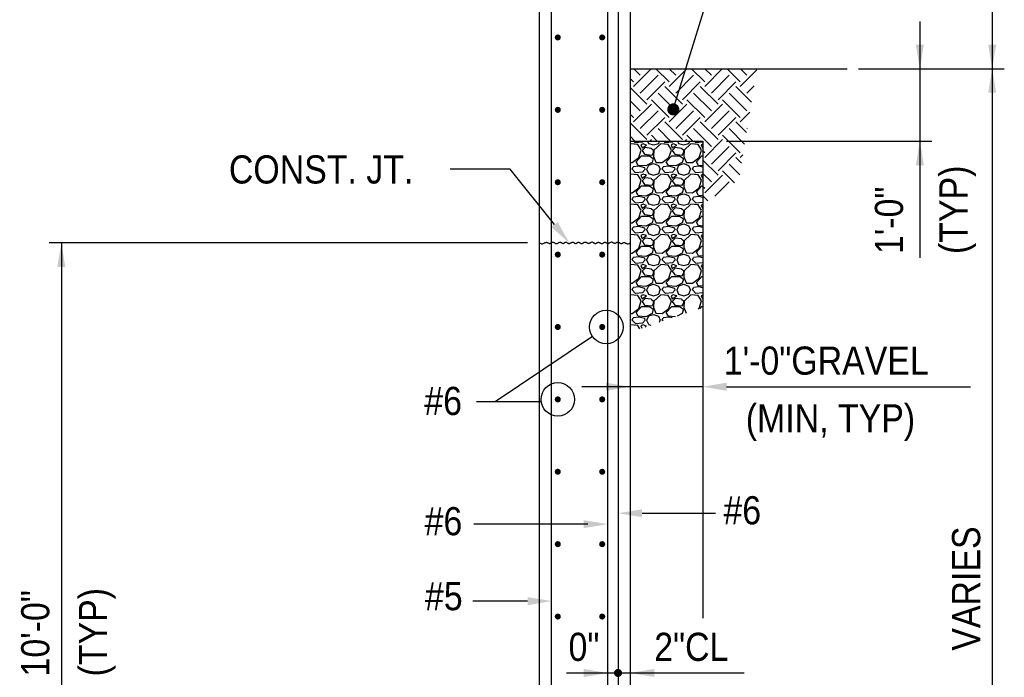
# Model space of a CAD drawing. Extents: x -132 to 3250, y 149 to 2856.
# Tile 40 of 41: x 2480 to 2969, y 2271 to 2598. Entities that reach past the tile are written whole.
import ezdxf

# ---------------------------------------------------------------- set-up
doc = ezdxf.new("R2010")
doc.units = 0
doc.header["$LTSCALE"] = 96
doc.header["$MEASUREMENT"] = 0
doc.layers.get('0').update_dxf_attribs({"color": 2, "linetype": 'CONTINUOUS'})
for name, color, linetype in [('S1', 2, 'CONTINUOUS'), ('S3', 4, 'CONTINUOUS'), ('S5', 1, 'CONTINUOUS'), ('S5R', 1, 'CONTINUOUS'), ('S6', 1, 'CONTINUOUS'), ('S7', 3, 'CONTINUOUS'), ('S7R', 3, 'CONTINUOUS')]:
    doc.layers.add(name, color=color, linetype=linetype)
doc.styles.add('SX-FRAC', font='SX-FRAC.shx', dxfattribs={"width": 0.9, "height": 1.322835})

# ---------------------------------------------------------------- blocks, each defined once
blk = doc.blocks.new('*X51')
at = {"color": 0}
for p, q in [((2253.6, 1647.6), (2253.32, 1647.34)), ((2257.2, 1647.29), (2253.6, 1647.59)), ((2256, 1648.24), (2255.27, 1649.03)), ((2259.44, 1648.5), (2255.99, 1648.2)), ((2258.88, 1644.61), (2257.23, 1647.31)), ((2258.69, 1647.15), (2259.29, 1645.65)), ((2259.75, 1647.6), (2258.7, 1647.15)), ((2259.3, 1645.65), (2261.55, 1647)), ((2260.8, 1645.8), (2259.3, 1644.3)), ((2259.92, 1649.03), (2259.45, 1648.5)), ((2261.55, 1647), (2259.75, 1647.6)), ((2263.81, 1645.35), (2260.81, 1645.8)), ((2261.96, 1649.03), (2262.44, 1647.9)), ((2262.44, 1647.89), (2264.99, 1647.14)), ((2265.02, 1644.28), (2263.82, 1645.33)), ((2265, 1647.14), (2267.55, 1647.89)), ((2268.6, 1647.6), (2265.15, 1644.45)), ((2267.54, 1647.91), (2267.95, 1649.03)), ((2272.2, 1647.29), (2268.6, 1647.59)), ((2271, 1648.24), (2270.27, 1649.03)), ((2274.44, 1648.5), (2270.99, 1648.2)), ((2273.88, 1644.61), (2272.23, 1647.31)), ((2273.69, 1647.15), (2274.29, 1645.65)), ((2274.75, 1647.6), (2273.7, 1647.15)), ((2274.3, 1645.65), (2276.55, 1647)), ((2275.8, 1645.8), (2274.3, 1644.3)), ((2274.92, 1649.03), (2274.45, 1648.5)), ((2276.55, 1647), (2274.75, 1647.6)), ((2278.81, 1645.35), (2275.81, 1645.8)), ((2276.96, 1649.03), (2277.44, 1647.9)), ((2277.44, 1647.89), (2279.99, 1647.14)), ((2280.02, 1644.28), (2278.82, 1645.33)), ((2280, 1647.14), (2282.55, 1647.89)), ((2283.6, 1647.6), (2280.15, 1644.45)), ((2282.54, 1647.91), (2282.95, 1649.03)), ((2287.2, 1647.29), (2283.6, 1647.59)), ((2286, 1648.24), (2285.27, 1649.03)), ((2289.44, 1648.5), (2285.99, 1648.2)), ((2288.88, 1644.61), (2287.23, 1647.31)), ((2288.69, 1647.15), (2289.29, 1645.65)), ((2289.45, 1647.47), (2288.7, 1647.15)), ((2289.3, 1645.65), (2289.45, 1645.74)), ((2289.45, 1648.51), (2289.45, 1648.5)), ((2254.35, 1638.3), (2257.65, 1640.85)), ((2256.3, 1638.75), (2259, 1641.75)), ((2257.65, 1640.84), (2258.85, 1644.59)), ((2259, 1641.75), (2262.9, 1641.75)), ((2259.3, 1644.3), (2260.5, 1642.5)), ((2260.5, 1642.5), (2264.25, 1642.05)), ((2262.9, 1641.77), (2264.85, 1640.42)), ((2264.26, 1642.05), (2265.01, 1643.4)), ((2264.86, 1640.4), (2264.26, 1638.3)), ((2264.98, 1641.33), (2266.18, 1638.48)), ((2265.14, 1644.46), (2264.99, 1641.31)), ((2265, 1643.4), (2265, 1644.3)), ((2269.35, 1638.3), (2272.65, 1640.85)), ((2271.3, 1638.75), (2274, 1641.75)), ((2272.65, 1640.84), (2273.85, 1644.59)), ((2274, 1641.75), (2277.9, 1641.75)), ((2274.3, 1644.3), (2275.5, 1642.5)), ((2275.5, 1642.5), (2279.25, 1642.05)), ((2277.9, 1641.77), (2279.85, 1640.42)), ((2279.26, 1642.05), (2280.01, 1643.4)), ((2279.86, 1640.4), (2279.26, 1638.3)), ((2279.98, 1641.33), (2281.18, 1638.48)), ((2280.14, 1644.46), (2279.99, 1641.31)), ((2280, 1643.4), (2280, 1644.3)), ((2284.35, 1638.3), (2287.65, 1640.85)), ((2286.3, 1638.75), (2289, 1641.75)), ((2287.65, 1640.84), (2288.85, 1644.59)), ((2289, 1641.75), (2289.45, 1641.75)), ((2289.45, 1644.45), (2289.3, 1644.3)), ((2289.3, 1644.3), (2289.45, 1644.07)), ((2253.32, 1638.34), (2254.34, 1638.3)), ((2254.35, 1635), (2254.8, 1636.2)), ((2257.66, 1636.49), (2254.81, 1636.19)), ((2257.37, 1636.94), (2256.32, 1638.74)), ((2261.09, 1636.67), (2257.34, 1636.97)), ((2260.65, 1635.76), (2257.65, 1636.51)), ((2260.8, 1634.99), (2260.65, 1635.74)), ((2264.25, 1638.3), (2261.1, 1636.65)), ((2261.69, 1635), (2262.59, 1637.1)), ((2262.6, 1637.1), (2265, 1637.85)), ((2265, 1637.85), (2267.4, 1636.95)), ((2266.19, 1638.45), (2269.34, 1638.3)), ((2267.4, 1636.95), (2268.3, 1635)), ((2269.35, 1635), (2269.8, 1636.2)), ((2272.66, 1636.49), (2269.81, 1636.19)), ((2272.37, 1636.94), (2271.32, 1638.74)), ((2276.09, 1636.67), (2272.34, 1636.97)), ((2275.65, 1635.76), (2272.65, 1636.51)), ((2275.8, 1634.99), (2275.65, 1635.74)), ((2279.25, 1638.3), (2276.1, 1636.65)), ((2276.69, 1635), (2277.59, 1637.1)), ((2277.6, 1637.1), (2280, 1637.85)), ((2280, 1637.85), (2282.4, 1636.95)), ((2281.19, 1638.45), (2284.34, 1638.3)), ((2282.4, 1636.95), (2283.3, 1635)), ((2284.35, 1635), (2284.8, 1636.2)), ((2287.66, 1636.49), (2284.81, 1636.19)), ((2287.37, 1636.94), (2286.32, 1638.74)), ((2289.45, 1636.8), (2287.34, 1636.97)), ((2289.45, 1636.05), (2287.65, 1636.51)), ((2253.6, 1632.6), (2253.32, 1632.34)), ((2257.2, 1632.29), (2253.6, 1632.59)), ((2256, 1633.24), (2254.35, 1635.04)), ((2259.44, 1633.5), (2255.99, 1633.2)), ((2258.88, 1629.61), (2257.23, 1632.31)), ((2258.69, 1632.15), (2259.29, 1630.65)), ((2259.75, 1632.6), (2258.7, 1632.15)), ((2259.3, 1630.65), (2261.55, 1632)), ((2260.8, 1630.8), (2259.3, 1629.3)), ((2260.8, 1635), (2259.45, 1633.5)), ((2261.55, 1632), (2259.75, 1632.6)), ((2263.81, 1630.35), (2260.81, 1630.8)), ((2261.54, 1635), (2262.44, 1632.9)), ((2262.44, 1632.89), (2264.99, 1632.14)), ((2265, 1632.14), (2267.55, 1632.89)), ((2268.6, 1632.6), (2265.15, 1629.45)), ((2267.54, 1632.91), (2268.29, 1635.01)), ((2272.2, 1632.29), (2268.6, 1632.59)), ((2271, 1633.24), (2269.35, 1635.04)), ((2274.44, 1633.5), (2270.99, 1633.2)), ((2273.88, 1629.61), (2272.23, 1632.31)), ((2273.69, 1632.15), (2274.29, 1630.65)), ((2274.75, 1632.6), (2273.7, 1632.15)), ((2274.3, 1630.65), (2276.55, 1632)), ((2275.8, 1630.8), (2274.3, 1629.3)), ((2275.8, 1635), (2274.45, 1633.5)), ((2276.55, 1632), (2274.75, 1632.6)), ((2278.81, 1630.35), (2275.81, 1630.8)), ((2276.54, 1635), (2277.44, 1632.9)), ((2277.44, 1632.89), (2279.99, 1632.14)), ((2280, 1632.14), (2282.55, 1632.89)), ((2283.6, 1632.6), (2280.15, 1629.45)), ((2282.54, 1632.91), (2283.29, 1635.01)), ((2287.2, 1632.29), (2283.6, 1632.59)), ((2286, 1633.24), (2284.35, 1635.04)), ((2289.44, 1633.5), (2285.99, 1633.2)), ((2288.88, 1629.61), (2287.23, 1632.31)), ((2288.69, 1632.15), (2289.29, 1630.65)), ((2289.45, 1632.47), (2288.7, 1632.15)), ((2289.3, 1630.65), (2289.45, 1630.74)), ((2289.45, 1633.51), (2289.45, 1633.5)), ((2254.35, 1623.3), (2257.65, 1625.85)), ((2256.3, 1623.75), (2259, 1626.75)), ((2257.65, 1625.84), (2258.85, 1629.59)), ((2259, 1626.75), (2262.9, 1626.75)), ((2259.3, 1629.3), (2260.5, 1627.5)), ((2260.5, 1627.5), (2264.25, 1627.05)), ((2262.9, 1626.77), (2264.85, 1625.42)), ((2265.02, 1629.28), (2263.82, 1630.33)), ((2264.26, 1627.05), (2265.01, 1628.4)), ((2264.98, 1626.33), (2266.18, 1623.48)), ((2265.14, 1629.46), (2264.99, 1626.31)), ((2265, 1628.4), (2265, 1629.3)), ((2269.35, 1623.3), (2272.65, 1625.85)), ((2271.3, 1623.75), (2274, 1626.75)), ((2272.65, 1625.84), (2273.85, 1629.59)), ((2274, 1626.75), (2277.9, 1626.75)), ((2274.3, 1629.3), (2275.5, 1627.5)), ((2275.5, 1627.5), (2279.25, 1627.05)), ((2277.9, 1626.77), (2279.85, 1625.42)), ((2280.02, 1629.28), (2278.82, 1630.33)), ((2279.26, 1627.05), (2280.01, 1628.4)), ((2279.98, 1626.33), (2281.18, 1623.48)), ((2280.14, 1629.46), (2279.99, 1626.31)), ((2280, 1628.4), (2280, 1629.3)), ((2284.35, 1623.3), (2287.65, 1625.85)), ((2286.3, 1623.75), (2289, 1626.75)), ((2287.65, 1625.84), (2288.85, 1629.59)), ((2289, 1626.75), (2289.45, 1626.75)), ((2289.45, 1629.45), (2289.3, 1629.3)), ((2289.3, 1629.3), (2289.45, 1629.07)), ((2253.32, 1623.34), (2254.34, 1623.3)), ((2254.35, 1620), (2254.8, 1621.2)), ((2257.66, 1621.49), (2254.81, 1621.19)), ((2257.37, 1621.94), (2256.32, 1623.74)), ((2261.09, 1621.67), (2257.34, 1621.97)), ((2260.65, 1620.76), (2257.65, 1621.51)), ((2260.8, 1619.99), (2260.65, 1620.74)), ((2264.25, 1623.3), (2261.1, 1621.65)), ((2261.69, 1620), (2262.59, 1622.1)), ((2262.6, 1622.1), (2265, 1622.85)), ((2264.86, 1625.4), (2264.26, 1623.3)), ((2265, 1622.85), (2267.4, 1621.95)), ((2266.19, 1623.45), (2269.34, 1623.3)), ((2267.4, 1621.95), (2268.3, 1620)), ((2269.35, 1620), (2269.8, 1621.2)), ((2272.66, 1621.49), (2269.81, 1621.19)), ((2272.37, 1621.94), (2271.32, 1623.74)), ((2276.09, 1621.67), (2272.34, 1621.97)), ((2275.65, 1620.76), (2272.65, 1621.51)), ((2275.8, 1619.99), (2275.65, 1620.74)), ((2279.25, 1623.3), (2276.1, 1621.65)), ((2276.69, 1620), (2277.59, 1622.1)), ((2277.6, 1622.1), (2280, 1622.85)), ((2279.86, 1625.4), (2279.26, 1623.3)), ((2280, 1622.85), (2282.4, 1621.95)), ((2281.19, 1623.45), (2284.34, 1623.3)), ((2282.4, 1621.95), (2283.3, 1620)), ((2284.35, 1620), (2284.8, 1621.2)), ((2287.66, 1621.49), (2284.81, 1621.19)), ((2287.37, 1621.94), (2286.32, 1623.74)), ((2289.45, 1621.8), (2287.34, 1621.97)), ((2289.45, 1621.05), (2287.65, 1621.51)), ((2253.6, 1617.6), (2253.32, 1617.34)), ((2257.2, 1617.29), (2253.6, 1617.59)), ((2256, 1618.24), (2254.35, 1620.04)), ((2259.44, 1618.5), (2255.99, 1618.2)), ((2258.88, 1614.61), (2257.23, 1617.31)), ((2258.69, 1617.15), (2259.29, 1615.65)), ((2259.75, 1617.6), (2258.7, 1617.15)), ((2259.3, 1615.65), (2261.55, 1617)), ((2260.8, 1620), (2259.45, 1618.5)), ((2261.55, 1617), (2259.75, 1617.6)), ((2261.54, 1620), (2262.44, 1617.9)), ((2262.44, 1617.89), (2264.99, 1617.14)), ((2265, 1617.14), (2267.55, 1617.89)), ((2268.6, 1617.6), (2265.15, 1614.45)), ((2267.54, 1617.91), (2268.29, 1620.01)), ((2272.2, 1617.29), (2268.6, 1617.59)), ((2271, 1618.24), (2269.35, 1620.04)), ((2274.44, 1618.5), (2270.99, 1618.2)), ((2273.88, 1614.61), (2272.23, 1617.31)), ((2273.69, 1617.15), (2274.29, 1615.65)), ((2274.75, 1617.6), (2273.7, 1617.15)), ((2274.3, 1615.65), (2276.55, 1617)), ((2275.8, 1620), (2274.45, 1618.5)), ((2276.55, 1617), (2274.75, 1617.6)), ((2276.54, 1620), (2277.44, 1617.9)), ((2277.44, 1617.89), (2279.99, 1617.14)), ((2280, 1617.14), (2282.55, 1617.89)), ((2283.6, 1617.6), (2280.15, 1614.45)), ((2282.54, 1617.91), (2283.29, 1620.01)), ((2287.2, 1617.29), (2283.6, 1617.59)), ((2286, 1618.24), (2284.35, 1620.04)), ((2289.44, 1618.5), (2285.99, 1618.2)), ((2288.88, 1614.61), (2287.23, 1617.31)), ((2288.69, 1617.15), (2289.29, 1615.65)), ((2289.45, 1617.47), (2288.7, 1617.15)), ((2289.45, 1618.51), (2289.45, 1618.5)), ((2256.3, 1608.75), (2259, 1611.75)), ((2257.65, 1610.84), (2258.85, 1614.59)), ((2259, 1611.75), (2262.9, 1611.75)), ((2260.8, 1615.8), (2259.3, 1614.3)), ((2259.3, 1614.3), (2260.5, 1612.5)), ((2260.5, 1612.5), (2264.25, 1612.05)), ((2263.81, 1615.35), (2260.81, 1615.8)), ((2262.9, 1611.77), (2264.85, 1610.42)), ((2265.02, 1614.28), (2263.82, 1615.33)), ((2264.26, 1612.05), (2265.01, 1613.4)), ((2264.98, 1611.33), (2266.18, 1608.48)), ((2265.14, 1614.46), (2264.99, 1611.31)), ((2265, 1613.4), (2265, 1614.3)), ((2271.3, 1608.75), (2274, 1611.75)), ((2272.65, 1610.84), (2273.85, 1614.59)), ((2274, 1611.75), (2277.9, 1611.75)), ((2275.8, 1615.8), (2274.3, 1614.3)), ((2274.3, 1614.3), (2275.5, 1612.5)), ((2275.5, 1612.5), (2279.25, 1612.05)), ((2278.81, 1615.35), (2275.81, 1615.8)), ((2277.9, 1611.77), (2279.85, 1610.42)), ((2280.02, 1614.28), (2278.82, 1615.33)), ((2279.26, 1612.05), (2280.01, 1613.4)), ((2279.98, 1611.33), (2281.18, 1608.48)), ((2280.14, 1614.46), (2279.99, 1611.31)), ((2280, 1613.4), (2280, 1614.3)), ((2286.3, 1608.75), (2289, 1611.75)), ((2287.65, 1610.84), (2288.85, 1614.59)), ((2289, 1611.75), (2289.45, 1611.75)), ((2289.3, 1615.65), (2289.45, 1615.74)), ((2289.45, 1614.45), (2289.3, 1614.3)), ((2289.3, 1614.3), (2289.45, 1614.07)), ((2253.32, 1608.34), (2254.34, 1608.3)), ((2254.35, 1608.3), (2257.65, 1610.85)), ((2254.35, 1605), (2254.8, 1606.2)), ((2257.66, 1606.49), (2254.81, 1606.19)), ((2257.37, 1606.94), (2256.32, 1608.74)), ((2261.09, 1606.67), (2257.34, 1606.97)), ((2260.65, 1605.76), (2257.65, 1606.51)), ((2264.25, 1608.3), (2261.1, 1606.65)), ((2261.69, 1605), (2262.59, 1607.1)), ((2262.6, 1607.1), (2265, 1607.85)), ((2264.86, 1610.4), (2264.26, 1608.3)), ((2265, 1607.85), (2267.4, 1606.95)), ((2266.19, 1608.45), (2269.34, 1608.3)), ((2267.4, 1606.95), (2268.3, 1605)), ((2269.35, 1608.3), (2272.65, 1610.85)), ((2269.35, 1605), (2269.8, 1606.2)), ((2272.66, 1606.49), (2269.81, 1606.19)), ((2272.37, 1606.94), (2271.32, 1608.74)), ((2276.09, 1606.67), (2272.34, 1606.97)), ((2275.65, 1605.76), (2272.65, 1606.51)), ((2279.25, 1608.3), (2276.1, 1606.65)), ((2276.69, 1605), (2277.59, 1607.1)), ((2277.6, 1607.1), (2280, 1607.85)), ((2279.86, 1610.4), (2279.26, 1608.3)), ((2280, 1607.85), (2282.4, 1606.95)), ((2281.19, 1608.45), (2284.34, 1608.3)), ((2282.4, 1606.95), (2283.3, 1605)), ((2284.35, 1608.3), (2287.65, 1610.85)), ((2284.35, 1605), (2284.8, 1606.2)), ((2287.66, 1606.49), (2284.81, 1606.19)), ((2287.37, 1606.94), (2286.32, 1608.74)), ((2289.45, 1606.8), (2287.34, 1606.97)), ((2289.45, 1606.05), (2287.65, 1606.51)), ((2253.6, 1602.6), (2253.32, 1602.34)), ((2257.2, 1602.29), (2253.6, 1602.59)), ((2256, 1603.24), (2254.35, 1605.04)), ((2259.44, 1603.5), (2255.99, 1603.2)), ((2258.88, 1599.61), (2257.23, 1602.31)), ((2258.69, 1602.15), (2259.29, 1600.65)), ((2259.75, 1602.6), (2258.7, 1602.15)), ((2259.3, 1600.65), (2261.55, 1602)), ((2260.8, 1605), (2259.45, 1603.5)), ((2261.55, 1602), (2259.75, 1602.6)), ((2260.8, 1604.99), (2260.65, 1605.74)), ((2261.54, 1605), (2262.44, 1602.9)), ((2262.44, 1602.89), (2264.99, 1602.14)), ((2265, 1602.14), (2267.55, 1602.89)), ((2268.6, 1602.6), (2265.15, 1599.45)), ((2267.54, 1602.91), (2268.29, 1605.01)), ((2272.2, 1602.29), (2268.6, 1602.59)), ((2271, 1603.24), (2269.35, 1605.04)), ((2274.44, 1603.5), (2270.99, 1603.2)), ((2273.88, 1599.61), (2272.23, 1602.31)), ((2273.69, 1602.15), (2274.29, 1600.65)), ((2274.75, 1602.6), (2273.7, 1602.15)), ((2274.3, 1600.65), (2276.55, 1602)), ((2275.8, 1605), (2274.45, 1603.5)), ((2276.55, 1602), (2274.75, 1602.6)), ((2275.8, 1604.99), (2275.65, 1605.74)), ((2276.54, 1605), (2277.44, 1602.9)), ((2277.44, 1602.89), (2279.99, 1602.14)), ((2280, 1602.14), (2282.55, 1602.89)), ((2283.6, 1602.6), (2280.15, 1599.45)), ((2282.54, 1602.91), (2283.29, 1605.01)), ((2287.2, 1602.29), (2283.6, 1602.59)), ((2286, 1603.24), (2284.35, 1605.04)), ((2289.44, 1603.5), (2285.99, 1603.2)), ((2288.88, 1599.61), (2287.23, 1602.31)), ((2288.69, 1602.15), (2289.29, 1600.65)), ((2289.45, 1602.47), (2288.7, 1602.15)), ((2289.45, 1603.51), (2289.45, 1603.5)), ((2256.3, 1593.75), (2259, 1596.75)), ((2257.65, 1595.84), (2258.85, 1599.59)), ((2259, 1596.75), (2262.9, 1596.75)), ((2260.8, 1600.8), (2259.3, 1599.3)), ((2259.3, 1599.3), (2260.5, 1597.5)), ((2260.5, 1597.5), (2264.25, 1597.05)), ((2263.81, 1600.35), (2260.81, 1600.8)), ((2262.9, 1596.77), (2264.85, 1595.42)), ((2265.02, 1599.28), (2263.82, 1600.33)), ((2264.26, 1597.05), (2265.01, 1598.4)), ((2264.98, 1596.33), (2266.18, 1593.48)), ((2265.14, 1599.46), (2264.99, 1596.31)), ((2265, 1598.4), (2265, 1599.3)), ((2271.3, 1593.75), (2274, 1596.75)), ((2272.65, 1595.84), (2273.85, 1599.59)), ((2274, 1596.75), (2277.9, 1596.75)), ((2275.8, 1600.8), (2274.3, 1599.3)), ((2274.3, 1599.3), (2275.5, 1597.5)), ((2275.5, 1597.5), (2279.25, 1597.05)), ((2278.81, 1600.35), (2275.81, 1600.8)), ((2277.9, 1596.77), (2279.85, 1595.42)), ((2280.02, 1599.28), (2278.82, 1600.33)), ((2279.26, 1597.05), (2280.01, 1598.4)), ((2279.98, 1596.33), (2281.18, 1593.48)), ((2280.14, 1599.46), (2279.99, 1596.31)), ((2280, 1598.4), (2280, 1599.3)), ((2286.3, 1593.75), (2289, 1596.75)), ((2287.65, 1595.84), (2288.85, 1599.59)), ((2289, 1596.75), (2289.45, 1596.75)), ((2289.3, 1600.65), (2289.45, 1600.74)), ((2289.45, 1599.45), (2289.3, 1599.3)), ((2289.3, 1599.3), (2289.45, 1599.07)), ((2253.32, 1593.34), (2254.34, 1593.3)), ((2254.35, 1593.3), (2257.65, 1595.85)), ((2257.66, 1591.49), (2254.81, 1591.19)), ((2257.37, 1591.94), (2256.32, 1593.74)), ((2261.09, 1591.67), (2257.34, 1591.97)), ((2260.65, 1590.76), (2257.65, 1591.51)), ((2264.25, 1593.3), (2261.1, 1591.65)), ((2261.69, 1590), (2262.59, 1592.1)), ((2262.6, 1592.1), (2265, 1592.85)), ((2264.86, 1595.4), (2264.26, 1593.3)), ((2265, 1592.85), (2267.4, 1591.95)), ((2266.19, 1593.45), (2269.34, 1593.3)), ((2267.4, 1591.95), (2268.3, 1590)), ((2269.35, 1593.3), (2272.65, 1595.85)), ((2272.66, 1591.49), (2269.81, 1591.19)), ((2272.37, 1591.94), (2271.32, 1593.74)), ((2276.09, 1591.67), (2272.34, 1591.97)), ((2275.65, 1590.76), (2272.65, 1591.51)), ((2279.25, 1593.3), (2276.1, 1591.65)), ((2276.69, 1590), (2277.59, 1592.1)), ((2277.6, 1592.1), (2280, 1592.85)), ((2279.86, 1595.4), (2279.26, 1593.3)), ((2280, 1592.85), (2282.4, 1591.95)), ((2281.19, 1593.45), (2284.34, 1593.3)), ((2282.4, 1591.95), (2283.3, 1590)), ((2284.35, 1593.3), (2287.65, 1595.85)), ((2287.66, 1591.49), (2284.81, 1591.19)), ((2287.37, 1591.94), (2286.32, 1593.74)), ((2289.45, 1591.8), (2287.34, 1591.97)), ((2289.45, 1591.05), (2287.65, 1591.51)), ((2253.6, 1587.6), (2253.32, 1587.34)), ((2257.2, 1587.29), (2253.6, 1587.59)), ((2254.35, 1590), (2254.8, 1591.2)), ((2256, 1588.24), (2254.35, 1590.04)), ((2259.44, 1588.5), (2255.99, 1588.2)), ((2258.88, 1584.61), (2257.23, 1587.31)), ((2258.69, 1587.15), (2259.29, 1585.65)), ((2259.75, 1587.6), (2258.7, 1587.15)), ((2259.3, 1585.65), (2261.55, 1587)), ((2260.8, 1590), (2259.45, 1588.5)), ((2261.55, 1587), (2259.75, 1587.6)), ((2260.8, 1589.99), (2260.65, 1590.74)), ((2261.54, 1590), (2262.44, 1587.9)), ((2262.44, 1587.89), (2264.99, 1587.14)), ((2265, 1587.14), (2267.55, 1587.89)), ((2268.6, 1587.6), (2265.15, 1584.45)), ((2267.54, 1587.91), (2268.29, 1590.01)), ((2272.2, 1587.29), (2268.6, 1587.59)), ((2269.35, 1590), (2269.8, 1591.2)), ((2271, 1588.24), (2269.35, 1590.04)), ((2274.44, 1588.5), (2270.99, 1588.2)), ((2273.88, 1584.61), (2272.23, 1587.31)), ((2273.69, 1587.15), (2274.29, 1585.65)), ((2274.75, 1587.6), (2273.7, 1587.15)), ((2274.3, 1585.65), (2276.55, 1587)), ((2275.8, 1590), (2274.45, 1588.5)), ((2276.55, 1587), (2274.75, 1587.6)), ((2275.8, 1589.99), (2275.65, 1590.74)), ((2276.54, 1590), (2277.44, 1587.9)), ((2277.44, 1587.89), (2279.99, 1587.14)), ((2280, 1587.14), (2282.55, 1587.89)), ((2283.6, 1587.6), (2280.15, 1584.45)), ((2282.54, 1587.91), (2283.29, 1590.01)), ((2287.2, 1587.29), (2283.6, 1587.59)), ((2284.35, 1590), (2284.8, 1591.2)), ((2286, 1588.24), (2284.35, 1590.04)), ((2289.44, 1588.5), (2285.99, 1588.2)), ((2288.88, 1584.61), (2287.23, 1587.31)), ((2288.69, 1587.15), (2289.29, 1585.65)), ((2289.45, 1587.47), (2288.7, 1587.15)), ((2289.45, 1588.51), (2289.45, 1588.5)), ((2256.3, 1578.75), (2259, 1581.75)), ((2257.65, 1580.84), (2258.48, 1583.44)), ((2258.48, 1583.44), (2258.85, 1584.59)), ((2259, 1581.75), (2262.9, 1581.75)), ((2260.8, 1585.8), (2259.3, 1584.3)), ((2259.3, 1584.3), (2259.87, 1583.44)), ((2259.87, 1583.44), (2260.5, 1582.5)), ((2260.5, 1582.5), (2264.25, 1582.05)), ((2263.81, 1585.35), (2260.81, 1585.8)), ((2262.9, 1581.77), (2264.85, 1580.42)), ((2265.02, 1584.28), (2263.82, 1585.33)), ((2264.26, 1582.05), (2265.01, 1583.4)), ((2265.09, 1583.44), (2264.99, 1581.31)), ((2265, 1583.44), (2265, 1584.3)), ((2265, 1583.4), (2265, 1583.44)), ((2265.14, 1584.46), (2265.09, 1583.44)), ((2271.3, 1578.75), (2274, 1581.75)), ((2272.65, 1580.84), (2273.48, 1583.44)), ((2273.48, 1583.44), (2273.85, 1584.59)), ((2274, 1581.75), (2277.9, 1581.75)), ((2275.8, 1585.8), (2274.3, 1584.3)), ((2274.3, 1584.3), (2274.87, 1583.44)), ((2274.87, 1583.44), (2275.5, 1582.5)), ((2275.5, 1582.5), (2279.25, 1582.05)), ((2278.81, 1585.35), (2275.81, 1585.8)), ((2277.9, 1581.77), (2279.85, 1580.42)), ((2280.02, 1584.28), (2278.82, 1585.33)), ((2279.26, 1582.05), (2280.01, 1583.4)), ((2280.09, 1583.44), (2279.99, 1581.31)), ((2280, 1583.44), (2280, 1584.3)), ((2280, 1583.4), (2280, 1583.44)), ((2280.14, 1584.46), (2280.09, 1583.44)), ((2286.3, 1578.75), (2289, 1581.75)), ((2287.65, 1580.84), (2288.48, 1583.44)), ((2288.48, 1583.44), (2288.85, 1584.59)), ((2289, 1581.75), (2289.45, 1581.75)), ((2289.3, 1585.65), (2289.45, 1585.74)), ((2289.45, 1584.45), (2289.3, 1584.3)), ((2289.3, 1584.3), (2289.45, 1584.07)), ((2253.32, 1578.34), (2254.34, 1578.3)), ((2254.35, 1578.3), (2257.65, 1580.85)), ((2257.37, 1576.94), (2256.32, 1578.74)), ((2261.09, 1576.67), (2257.34, 1576.97)), ((2264.25, 1578.3), (2261.1, 1576.65)), ((2261.69, 1575), (2262.59, 1577.1)), ((2262.6, 1577.1), (2265, 1577.85)), ((2264.86, 1580.4), (2264.26, 1578.3)), ((2264.98, 1581.33), (2266.18, 1578.48)), ((2265, 1577.85), (2267.4, 1576.95)), ((2266.19, 1578.45), (2269.34, 1578.3)), ((2267.4, 1576.95), (2268.3, 1575)), ((2269.35, 1578.3), (2272.65, 1580.85)), ((2272.37, 1576.94), (2271.32, 1578.74)), ((2276.09, 1576.67), (2272.34, 1576.97)), ((2279.25, 1578.3), (2276.1, 1576.65)), ((2276.69, 1575), (2277.59, 1577.1)), ((2277.6, 1577.1), (2280, 1577.85)), ((2279.86, 1580.4), (2279.26, 1578.3)), ((2279.98, 1581.33), (2281.18, 1578.48)), ((2280, 1577.85), (2282.4, 1576.95)), ((2281.19, 1578.45), (2284.34, 1578.3)), ((2282.4, 1576.95), (2283.3, 1575)), ((2284.35, 1578.3), (2287.65, 1580.85)), ((2287.37, 1576.94), (2286.32, 1578.74)), ((2289.45, 1576.8), (2287.34, 1576.97)), ((2253.6, 1572.6), (2253.32, 1572.34)), ((2257.2, 1572.29), (2253.6, 1572.59)), ((2254.35, 1575), (2254.8, 1576.2)), ((2256, 1573.24), (2254.35, 1575.04)), ((2257.66, 1576.49), (2254.81, 1576.19)), ((2259.44, 1573.5), (2255.99, 1573.2)), ((2258.88, 1569.61), (2257.23, 1572.31)), ((2260.65, 1575.76), (2257.65, 1576.51)), ((2259.75, 1572.6), (2258.7, 1572.15)), ((2258.69, 1572.15), (2259.29, 1570.65)), ((2259.3, 1570.65), (2261.55, 1572)), ((2260.8, 1575), (2259.45, 1573.5)), ((2261.55, 1572), (2259.75, 1572.6)), ((2260.8, 1574.99), (2260.65, 1575.74)), ((2261.54, 1575), (2262.44, 1572.9)), ((2262.44, 1572.89), (2264.99, 1572.14)), ((2265, 1572.14), (2267.55, 1572.89)), ((2268.6, 1572.6), (2265.15, 1569.45)), ((2267.54, 1572.91), (2268.29, 1575.01)), ((2272.2, 1572.29), (2268.6, 1572.59)), ((2269.35, 1575), (2269.8, 1576.2)), ((2271, 1573.24), (2269.35, 1575.04)), ((2272.66, 1576.49), (2269.81, 1576.19)), ((2274.44, 1573.5), (2270.99, 1573.2)), ((2273.88, 1569.61), (2272.23, 1572.31)), ((2275.65, 1575.76), (2272.65, 1576.51)), ((2273.69, 1572.15), (2274.29, 1570.65)), ((2274.75, 1572.6), (2273.7, 1572.15)), ((2274.3, 1570.65), (2276.55, 1572)), ((2275.8, 1575), (2274.45, 1573.5)), ((2276.55, 1572), (2274.75, 1572.6)), ((2275.8, 1574.99), (2275.65, 1575.74)), ((2276.54, 1575), (2277.44, 1572.9)), ((2277.44, 1572.89), (2279.99, 1572.14)), ((2280, 1572.14), (2282.55, 1572.89)), ((2283.6, 1572.6), (2280.15, 1569.45)), ((2282.54, 1572.91), (2283.29, 1575.01)), ((2287.2, 1572.29), (2283.6, 1572.59)), ((2284.35, 1575), (2284.8, 1576.2)), ((2286, 1573.24), (2284.35, 1575.04)), ((2287.66, 1576.49), (2284.81, 1576.19)), ((2289.44, 1573.5), (2285.99, 1573.2)), ((2288.88, 1569.61), (2287.23, 1572.31)), ((2289.45, 1576.05), (2287.65, 1576.51)), ((2288.69, 1572.15), (2289.29, 1570.65)), ((2289.45, 1572.47), (2288.7, 1572.15)), ((2289.45, 1573.51), (2289.45, 1573.5)), ((2257.65, 1565.84), (2258.85, 1569.59)), ((2260.8, 1570.8), (2259.3, 1569.3)), ((2259.3, 1569.3), (2260.5, 1567.5)), ((2260.5, 1567.5), (2264.25, 1567.05)), ((2263.81, 1570.35), (2260.81, 1570.8)), ((2265.02, 1569.28), (2263.82, 1570.33)), ((2264.26, 1567.05), (2265.01, 1568.4)), ((2265.14, 1569.46), (2264.99, 1566.31)), ((2265, 1568.4), (2265, 1569.3)), ((2272.65, 1565.84), (2273.85, 1569.59)), ((2275.8, 1570.8), (2274.3, 1569.3)), ((2274.3, 1569.3), (2275.5, 1567.5)), ((2275.5, 1567.5), (2279.25, 1567.05)), ((2278.81, 1570.35), (2275.81, 1570.8)), ((2280.02, 1569.28), (2278.82, 1570.33)), ((2279.26, 1567.05), (2280.01, 1568.4)), ((2280.14, 1569.46), (2279.99, 1566.31)), ((2280, 1568.4), (2280, 1569.3)), ((2287.65, 1565.84), (2288.85, 1569.59)), ((2289.3, 1570.65), (2289.45, 1570.74)), ((2289.45, 1569.45), (2289.3, 1569.3)), ((2289.3, 1569.3), (2289.45, 1569.07)), ((2253.32, 1563.34), (2254.34, 1563.3)), ((2254.35, 1563.3), (2257.65, 1565.85)), ((2256.3, 1563.75), (2259, 1566.75)), ((2257.37, 1561.94), (2256.32, 1563.74)), ((2259, 1566.75), (2262.9, 1566.75)), ((2264.25, 1563.3), (2261.1, 1561.65)), ((2261.69, 1560), (2262.59, 1562.1)), ((2262.6, 1562.1), (2265, 1562.85)), ((2262.9, 1566.77), (2264.85, 1565.42)), ((2264.86, 1565.4), (2264.26, 1563.3)), ((2264.98, 1566.33), (2266.18, 1563.48)), ((2265, 1562.85), (2267.4, 1561.95)), ((2266.19, 1563.45), (2269.34, 1563.3)), ((2269.35, 1563.3), (2272.65, 1565.85)), ((2271.3, 1563.75), (2274, 1566.75)), ((2272.37, 1561.94), (2271.32, 1563.74)), ((2274, 1566.75), (2277.9, 1566.75)), ((2279.25, 1563.3), (2276.68, 1561.95)), ((2277.9, 1566.77), (2279.85, 1565.42)), ((2279.86, 1565.4), (2279.26, 1563.3)), ((2279.98, 1566.33), (2281.18, 1563.48)), ((2287.24, 1565.53), (2287.65, 1565.85)), ((2288.18, 1565.85), (2289, 1566.75)), ((2289, 1566.75), (2289.45, 1566.75)), ((2253.6, 1557.6), (2253.32, 1557.34)), ((2257.2, 1557.29), (2253.6, 1557.59)), ((2254.35, 1560), (2254.8, 1561.2)), ((2256, 1558.24), (2254.35, 1560.04)), ((2257.66, 1561.49), (2254.81, 1561.19)), ((2259.44, 1558.5), (2255.99, 1558.2)), ((2258.21, 1555.69), (2257.23, 1557.31)), ((2261.09, 1561.67), (2257.34, 1561.97)), ((2260.65, 1560.76), (2257.65, 1561.51)), ((2259.75, 1557.6), (2258.7, 1557.15)), ((2258.69, 1557.15), (2259.15, 1556.01)), ((2260.8, 1560), (2259.45, 1558.5)), ((2261.55, 1557), (2259.75, 1557.6)), ((2260.8, 1559.99), (2260.65, 1560.74)), ((2261.54, 1560), (2262.44, 1557.9)), ((2262.44, 1557.89), (2263.65, 1557.54)), ((2267.4, 1561.95), (2268.3, 1560)), ((2267.93, 1558.99), (2268.29, 1560.01)), ((2269.35, 1560), (2269.8, 1561.2)), ((2269.74, 1559.6), (2269.35, 1560.04)), ((2272.66, 1561.49), (2269.81, 1561.19)), ((2275.89, 1561.68), (2272.34, 1561.97)), ((2274.21, 1561.11), (2272.65, 1561.51)), ((2260.87, 1556.6), (2261.55, 1557))]:
    blk.add_line(p, q, dxfattribs=at)
blk = doc.blocks.new('*X50')
at = {"color": 0}
for p, q in [((700.48, 1792.07), (709.26, 1800.85)), ((703.79, 1797.6), (700.54, 1800.85)), ((703.79, 1788.76), (712.63, 1797.6)), ((718.16, 1794.28), (711.59, 1800.85)), ((718.16, 1792.07), (726.93, 1800.85)), ((721.47, 1797.6), (718.22, 1800.85)), ((721.47, 1788.76), (730.31, 1797.6)), ((735.83, 1794.28), (729.26, 1800.85)), ((735.83, 1792.07), (744.61, 1800.85)), ((739.15, 1797.6), (735.89, 1800.85)), ((739.15, 1788.76), (747.99, 1797.6)), ((753.51, 1794.28), (746.94, 1800.85)), ((753.51, 1792.07), (761.73, 1800.29)), ((756.83, 1797.6), (753.57, 1800.85)), ((700.48, 1794.28), (698.82, 1795.94)), ((707.11, 1785.44), (715.95, 1794.28)), ((724.78, 1785.44), (733.62, 1794.28)), ((742.46, 1785.44), (751.3, 1794.28)), ((756.83, 1788.76), (760.44, 1792.37)), ((707.11, 1783.23), (698.82, 1791.52)), ((721.47, 1779.92), (712.63, 1788.76)), ((724.78, 1783.23), (715.95, 1792.07)), ((739.15, 1779.92), (730.31, 1788.76)), ((742.46, 1783.23), (733.62, 1792.07)), ((756.83, 1779.92), (747.99, 1788.76)), ((759.12, 1784.26), (751.3, 1792.07)), ((703.79, 1779.92), (698.82, 1784.9)), ((700.48, 1774.4), (709.32, 1783.23)), ((718.16, 1776.61), (709.32, 1785.44)), ((718.16, 1774.4), (726.99, 1783.23)), ((735.83, 1776.61), (726.99, 1785.44)), ((735.83, 1774.4), (744.67, 1783.23)), ((753.51, 1776.61), (744.67, 1785.44)), ((700.48, 1776.61), (698.82, 1778.27)), ((703.79, 1771.08), (712.63, 1779.92)), ((721.47, 1771.08), (730.31, 1779.92)), ((739.15, 1771.08), (747.99, 1779.92)), ((753.51, 1774.4), (758.29, 1779.17)), ((707.11, 1765.56), (698.82, 1773.85)), ((707.11, 1767.77), (715.95, 1776.61)), ((724.78, 1765.56), (715.95, 1774.4)), ((724.78, 1767.77), (733.62, 1776.61)), ((742.46, 1765.56), (733.62, 1774.4)), ((742.46, 1767.77), (751.3, 1776.61)), ((756.64, 1769.05), (751.3, 1774.4)), ((712.23, 1764.85), (709.32, 1767.77)), ((718.86, 1764.85), (712.63, 1771.08)), ((729.91, 1764.85), (726.99, 1767.77)), ((739.15, 1762.24), (730.31, 1771.08)), ((753.51, 1758.93), (744.67, 1767.77)), ((755.71, 1763.35), (747.99, 1771.08)), ((756.83, 1771.08), (757, 1771.26)), ((701.18, 1764.85), (698.82, 1767.22)), ((708.61, 1764.85), (709.32, 1765.56)), ((726.29, 1764.85), (726.99, 1765.56)), ((735.83, 1756.72), (744.67, 1765.56)), ((735.83, 1758.93), (734.82, 1759.94)), ((739.15, 1753.4), (747.99, 1762.24)), ((742.46, 1750.09), (751.3, 1758.93)), ((753.51, 1756.72), (754.85, 1758.06)), ((742.46, 1747.88), (734.82, 1755.52)), ((753.24, 1748.15), (747.99, 1753.4)), ((754.17, 1753.85), (751.3, 1756.72)), ((739.15, 1744.57), (734.82, 1748.9)), ((750.66, 1744.1), (744.67, 1750.09)), ((735.83, 1739.04), (744.67, 1747.88)), ((740.96, 1737.54), (747.99, 1744.57)), ((735.83, 1741.25), (734.82, 1742.27)), ((737.48, 1735.18), (734.82, 1737.85))]:
    blk.add_line(p, q, dxfattribs=at)

msp = doc.modelspace()

# ---------------------------------------------------------------- linework, layer by layer
at = {"color": 7}
msp.add_lwpolyline([(2807.85841, 2460.64068), (2807.85841, 2460.64068)], dxfattribs=at)
msp.add_lwpolyline([(2807.85841, 2460.64068), (2807.85841, 2460.64068)], dxfattribs=at)
at = {"layer": 'S1', "color": 3}
for p, q in [((2738.29745, 2151.51628), (2738.29745, 2742.51628)), ((2783.29745, 2742.51628), (2783.29745, 1974.51628))]:
    msp.add_line(p, q, dxfattribs=at)
at = {"layer": 'S1', "color": 2}
msp.add_line((2783.29745, 2538.07727), (2819.43432, 2538.07727), dxfattribs=at)
for points in [[(2783.29745, 2574.07727), (2891.222, 2574.07727)], [(2738.29745, 2487.51628), (2738.83887, 2487.20193), (2739.32314, 2487.0557), (2739.75675, 2487.04169), (2740.14618, 2487.12404), (2740.4979, 2487.26688), (2740.81842, 2487.43431), (2741.1142, 2487.59047), (2741.39173, 2487.69948), (2741.65657, 2487.73449), (2741.91057, 2487.70474), (2742.15464, 2487.62853), (2742.38971, 2487.52412), (2742.61669, 2487.40979), (2742.83649, 2487.30381), (2743.05005, 2487.22448), (2743.25828, 2487.19005), (2743.46216, 2487.21313), (2743.66291, 2487.28361), (2743.86183, 2487.38568), (2744.06019, 2487.50354), (2744.25929, 2487.62141), (2744.46041, 2487.72348), (2744.66484, 2487.79395), (2744.87387, 2487.81704), (2745.08844, 2487.78223), (2745.30815, 2487.70021), (2745.53228, 2487.58697), (2745.76009, 2487.45848), (2745.99083, 2487.33072), (2746.22378, 2487.21969), (2746.4582, 2487.14134), (2746.69336, 2487.11168), (2746.92849, 2487.14134), (2747.16269, 2487.21969), (2747.39506, 2487.33072), (2747.62468, 2487.45848), (2747.85061, 2487.58697), (2748.07195, 2487.70021), (2748.28778, 2487.78223), (2748.49717, 2487.81704), (2748.69949, 2487.79395), (2748.89518, 2487.72348), (2749.085, 2487.62141), (2749.26967, 2487.50354), (2749.44993, 2487.38568), (2749.62651, 2487.28361), (2749.80015, 2487.21313), (2749.97159, 2487.19005), (2750.14152, 2487.22483), (2750.31054, 2487.30663), (2750.47918, 2487.41929), (2750.64801, 2487.54665), (2750.81758, 2487.67254), (2750.98843, 2487.78079), (2751.16113, 2487.85525), (2751.33621, 2487.87974), (2751.51423, 2487.84355), (2751.69574, 2487.75777), (2751.8813, 2487.63892), (2752.07145, 2487.50354), (2752.26675, 2487.36817), (2752.46775, 2487.24932), (2752.675, 2487.16354), (2752.88905, 2487.12735), (2753.11005, 2487.15184), (2753.33657, 2487.2263), (2753.56677, 2487.33455), (2753.7988, 2487.46044), (2754.03083, 2487.5878), (2754.26102, 2487.70046), (2754.48754, 2487.78226), (2754.70855, 2487.81704), (2754.9226, 2487.79392), (2755.12984, 2487.72324), (2755.33084, 2487.62058), (2755.52614, 2487.50159), (2755.7163, 2487.38185), (2755.90185, 2487.277), (2756.08337, 2487.20263), (2756.26139, 2487.17438), (2756.4365, 2487.20263), (2756.60941, 2487.277), (2756.78084, 2487.38185), (2756.95154, 2487.50159), (2757.12224, 2487.62058), (2757.29368, 2487.72324), (2757.46658, 2487.79392), (2757.6417, 2487.81704), (2757.81969, 2487.78226), (2758.00099, 2487.70046), (2758.18596, 2487.5878), (2758.37498, 2487.46044), (2758.56842, 2487.33455), (2758.76663, 2487.2263), (2758.96998, 2487.15184), (2759.17886, 2487.12735), (2759.39339, 2487.16354), (2759.6129, 2487.24932), (2759.83644, 2487.36817), (2760.06311, 2487.50354), (2760.29199, 2487.63892), (2760.52215, 2487.75777), (2760.75268, 2487.84355), (2760.98266, 2487.87974), (2761.21126, 2487.85528), (2761.43803, 2487.78104), (2761.66258, 2487.67336), (2761.88457, 2487.54861), (2762.10361, 2487.42312), (2762.31934, 2487.31324), (2762.5314, 2487.23533), (2762.73942, 2487.20573), (2762.94326, 2487.23536), (2763.1438, 2487.31349), (2763.34214, 2487.42395), (2763.53937, 2487.55057), (2763.7366, 2487.67719), (2763.93493, 2487.78765), (2764.13547, 2487.86578), (2764.33932, 2487.89541), (2764.54721, 2487.86572), (2764.75841, 2487.78716), (2764.97181, 2487.67554), (2765.18632, 2487.54665), (2765.40083, 2487.41629), (2765.61424, 2487.30026), (2765.82544, 2487.21436), (2766.03333, 2487.17438), (2766.23714, 2487.19094), (2766.43747, 2487.25397), (2766.63522, 2487.34824), (2766.83132, 2487.45848), (2767.02668, 2487.56946), (2767.22222, 2487.66592), (2767.41887, 2487.73263), (2767.61754, 2487.75434), (2767.81888, 2487.72091), (2768.02242, 2487.64266), (2768.22743, 2487.53502), (2768.43318, 2487.41341), (2768.63892, 2487.29328), (2768.84393, 2487.19005), (2769.04747, 2487.11915), (2769.24881, 2487.096), (2769.44736, 2487.13084), (2769.64315, 2487.21307), (2769.83636, 2487.3269), (2770.02719, 2487.45652), (2770.21581, 2487.58614), (2770.40241, 2487.69997), (2770.58718, 2487.7822), (2770.77028, 2487.81704), (2770.9521, 2487.79395), (2771.13374, 2487.72348), (2771.31648, 2487.62141), (2771.50161, 2487.50354), (2771.69042, 2487.38568), (2771.88418, 2487.28361), (2772.0842, 2487.21313), (2772.29176, 2487.19005), (2772.50761, 2487.22486), (2772.73046, 2487.30688), (2772.95844, 2487.42012), (2773.18974, 2487.54861), (2773.42251, 2487.67636), (2773.65491, 2487.7874), (2773.8851, 2487.86575), (2774.11125, 2487.89541), (2774.33186, 2487.86578), (2774.54676, 2487.78765), (2774.75615, 2487.67719), (2774.96022, 2487.55057), (2775.15913, 2487.42395), (2775.35308, 2487.31349), (2775.54226, 2487.23536), (2775.72683, 2487.20573), (2775.90725, 2487.23533), (2776.0849, 2487.31324), (2776.26145, 2487.42312), (2776.43856, 2487.54861), (2776.61786, 2487.67336), (2776.80103, 2487.78104), (2776.98972, 2487.85528), (2777.18557, 2487.87974), (2777.38966, 2487.84355), (2777.60074, 2487.75777), (2777.81696, 2487.63892), (2778.0365, 2487.50354), (2778.2575, 2487.36817), (2778.47814, 2487.24932), (2778.69657, 2487.16354), (2778.91095, 2487.12735), (2779.12004, 2487.15148), (2779.3249, 2487.22336), (2779.52718, 2487.32463), (2779.72855, 2487.43693), (2779.93065, 2487.54187), (2780.13514, 2487.6211), (2780.34368, 2487.65625), (2780.55791, 2487.62894), (2780.78071, 2487.52971), (2781.01981, 2487.38471), (2781.28414, 2487.22899), (2781.58266, 2487.09759), (2781.92431, 2487.02557), (2782.31803, 2487.04798), (2782.77276, 2487.19987), (2783.29745, 2487.51628)]]:
    msp.add_lwpolyline(points, dxfattribs=at)
msp.add_lwpolyline([(2819.43432, 2538.07727), (2819.43432, 2300.85646, 0.41420991)], format="xyb", dxfattribs=at)
at = {"layer": 'S3', "color": 4}
for p, q in [((2744.29745, 1973.25672), (2744.29745, 2739.51628)), ((2777.29745, 2739.51628), (2777.29745, 1975.28176))]:
    msp.add_line(p, q, dxfattribs=at)
msp.add_lwpolyline([(2729.68939, 1936.54865), (2766.25123, 1936.54865, 0.414213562), (2772.25123, 1942.54865), (2772.25123, 2739.51628)], format="xyb", dxfattribs=at)
at = {"layer": 'S3', "const_width": 1.5}
for points in [[(2746.60633, 2589.61539, 1), (2748.10633, 2589.61539, 1)], [(2768.6745, 2589.61539, 1), (2770.1745, 2589.61539, 1)], [(2746.60633, 2553.61539, 1), (2748.10633, 2553.61539, 1)], [(2768.6745, 2553.61539, 1), (2770.1745, 2553.61539, 1)], [(2746.60633, 2517.61539, 1), (2748.10633, 2517.61539, 1)], [(2768.6745, 2517.61539, 1), (2770.1745, 2517.61539, 1)], [(2746.60633, 2481.61539, 1), (2748.10633, 2481.61539, 1)], [(2768.6745, 2481.61539, 1), (2770.1745, 2481.61539, 1)], [(2746.60633, 2445.61539, 1), (2748.10633, 2445.61539, 1)], [(2768.6745, 2445.61539, 1), (2770.1745, 2445.61539, 1)], [(2746.60633, 2409.61539, 1), (2748.10633, 2409.61539, 1)], [(2768.6745, 2409.61539, 1), (2770.1745, 2409.61539, 1)], [(2746.60633, 2373.61539, 1), (2748.10633, 2373.61539, 1)], [(2768.6745, 2373.61539, 1), (2770.1745, 2373.61539, 1)], [(2746.60633, 2337.61539, 1), (2748.10633, 2337.61539, 1)], [(2768.6745, 2337.61539, 1), (2770.1745, 2337.61539, 1)], [(2746.60633, 2301.61539, 1), (2748.10633, 2301.61539, 1)], [(2768.6745, 2301.61539, 1), (2770.1745, 2301.61539, 1)]]:
    msp.add_lwpolyline(points, format="xyb", close=True, dxfattribs=at)
at = {"layer": 'S5'}
for p, q in [((2963.40135, 2745.51628), (2963.40135, 1984.42476)), ((2927.40135, 2597.4944), (2927.40135, 2480.01155)), ((2896.94468, 2574.07727), (2969.40135, 2574.07727)), ((2939.40135, 2574.07727), (2939.40135, 2574.07727)), ((2831.29745, 2538.07727), (2933.40135, 2538.07727)), ((2500.48138, 2487.51628), (2500.48138, 2127.51628))]:
    msp.add_line(p, q, dxfattribs=at)
at = {"layer": 'S5', "color": 1}
for p, q in [((2732.29745, 2487.51628), (2494.48138, 2487.51628)), ((2819.29745, 2415.90658), (2759.29745, 2415.90658)), ((2831.29745, 2415.90658), (2843.29745, 2415.90658)), ((2843.29745, 2415.90658), (2952.54426, 2415.90658))]:
    msp.add_line(p, q, dxfattribs=at)
at = {"layer": 'S5'}
for points in [[(2925.40135, 2586.07727), (2929.40135, 2586.07727), (2927.40135, 2574.07727)], [(2965.40135, 2586.07727), (2961.40135, 2586.07727), (2963.40135, 2574.07727)], [(2965.40135, 2562.07727), (2961.40135, 2562.07727), (2963.40135, 2574.07727)], [(2925.40135, 2526.07727), (2929.40135, 2526.07727), (2927.40135, 2538.07727)], [(2502.48138, 2475.51628), (2498.48138, 2475.51628), (2500.48138, 2487.51628)]]:
    msp.add_solid(points, dxfattribs=at)
at = {"layer": 'S5', "color": 1}
for points in [[(2771.29745, 2413.90658), (2771.29745, 2417.90658), (2783.29745, 2415.90658)], [(2831.29745, 2413.90658), (2831.29745, 2417.90658), (2819.29745, 2415.90658)]]:
    msp.add_solid(points, dxfattribs=at)
at = {"layer": 'S5R'}
msp.add_line((2751.70455, 2273.5555), (2839.95412, 2273.5555), dxfattribs=at)
at = {"layer": 'S5R', "color": 1, "const_width": 2}
msp.add_lwpolyline([(2776.29745, 2273.5555, 1), (2778.29745, 2273.5555, 1)], format="xyb", close=True, dxfattribs=at)
at = {"layer": 'S5R'}
for points in [[(2760.25123, 2271.5555), (2760.25123, 2275.5555), (2772.25123, 2273.5555)], [(2795.29745, 2271.5555), (2795.29745, 2275.5555), (2783.29745, 2273.5555)]]:
    msp.add_solid(points, dxfattribs=at)
at = {"layer": 'S7', "color": 1}
for p, q in [((2804.80397, 2553.83383), (2833.99153, 2648.55079)), ((2723.61598, 2524.0787), (2693.85089, 2524.0787)), ((2745.74212, 2496.55405), (2723.61598, 2524.0787))]:
    msp.add_line(p, q, dxfattribs=at)
at = {"layer": 'S7', "color": 2, "const_width": 3}
msp.add_lwpolyline([(2803.30397, 2553.83383, 1), (2806.30397, 2553.83383, 1)], format="xyb", close=True, dxfattribs=at)
at = {"layer": 'S7', "color": 1}
msp.add_solid([(2747.30091, 2497.80711), (2744.18332, 2495.30099), (2753.26048, 2487.20129)], dxfattribs=at)
at = {"layer": 'S7R', "color": 1}
for p, q in [((2764.55814, 2440.94519), (2716.2775, 2408.32635)), ((2739.11418, 2408.32635), (2706.94873, 2408.32635)), ((2789.29745, 2352.99023), (2825.83419, 2352.99023)), ((2762.29745, 2347.5789), (2705.67803, 2347.5789)), ((2732.29745, 2309.3015), (2705.07685, 2309.3015))]:
    msp.add_line(p, q, dxfattribs=at)
for centre in [(2771.47073, 2445.61539), (2747.35633, 2409.61539)]:
    msp.add_circle(centre, 8.34234, dxfattribs=at)
for points in [[(2789.29745, 2350.99023), (2789.29745, 2354.99023), (2777.29745, 2352.99023)], [(2760.25123, 2349.5789), (2760.25123, 2345.5789), (2772.25123, 2347.5789)], [(2732.29745, 2311.3015), (2732.29745, 2307.3015), (2744.29745, 2309.3015)]]:
    msp.add_solid(points, dxfattribs=at)

# ---------------------------------------------------------------- block references
at = {"layer": 'S6', "color": 1}
for name, p in [('*X50', (2084.56318, 773.22511)), ('*X51', (529.98171, 889.04619))]:
    msp.add_blockref(name, p, dxfattribs=at)

# ---------------------------------------------------------------- texts
at = {"layer": 'S5', "color": 3, "style": 'SX-FRAC', "width": 0.9}
for s, p in [('(TYP)', (2951.12008, 2481.9035)), ('1\'-0"', (2919.02053, 2481.9035)), ('VARIES', (2957.40135, 2284.64638)), ('10\'-0"', (2494.48138, 2271.82863)), ('(TYP)', (2523.19015, 2271.82863))]:
    msp.add_text(s, height=14, rotation=90, dxfattribs=at).set_placement(p)
for s, p in [('1\'-0"GRAVEL', (2829.92669, 2421.90658)), ('(MIN, TYP)', (2840.82444, 2393.20151))]:
    msp.add_text(s, height=14, dxfattribs=at).set_placement(p)
at = {"layer": 'S5R', "color": 3, "style": 'SX-FRAC', "width": 0.9}
for s, p in [('0"', (2752.69852, 2279.5555)), ('2"CL', (2795.29745, 2279.5555))]:
    msp.add_text(s, height=14, dxfattribs=at).set_placement(p)
at = {"layer": 'S7', "style": 'SX-FRAC', "width": 0.9}
msp.add_text('CONST. JT.', height=14, dxfattribs=at).set_placement((2583.79693, 2516.97587))
at = {"layer": 'S7R', "style": 'SX-FRAC', "width": 0.9}
for s, p in [('#6', (2680.9613, 2401.84884)), ('#6', (2829.71631, 2347.46647)), ('#6', (2681.10368, 2342.05514)), ('#5', (2681.29745, 2304.76385))]:
    msp.add_text(s, height=14, dxfattribs=at).set_placement(p)

doc.saveas('drawing.dxf')
